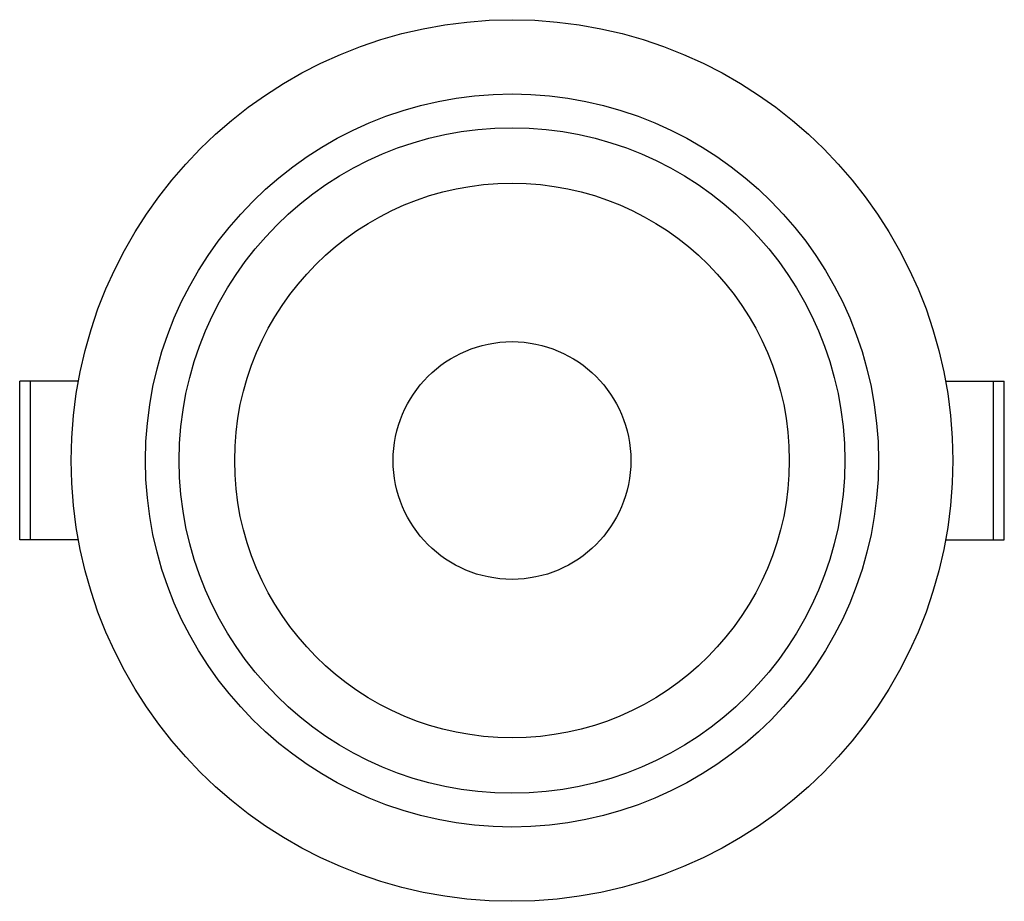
# Paper-space layout '_Izquierda' of a CAD drawing. Header units: millimetres. Extents: x -62 to 62, y -138 to -27.
import ezdxf

# ---------------------------------------------------------------- set-up
doc = ezdxf.new("R2010")
doc.units = ezdxf.units.MM

psp = doc.layouts.new('_Izquierda')

# ---------------------------------------------------------------- linework, layer by layer
at = {"color": 7, "linetype": 'Continuous', "lineweight": 25}
for p, q in [((-54.73, -72.46), (-62.13, -72.46)), ((-62.13, -92.46), (-62.13, -72.46)), ((-60.79, -92.46), (-60.79, -72.46)), ((54.73, -72.46), (62.13, -72.46)), ((60.79, -92.46), (60.79, -72.46)), ((62.13, -92.46), (62.13, -72.46)), ((-54.73, -92.46), (-62.13, -92.46)), ((54.73, -92.46), (62.13, -92.46))]:
    psp.add_line(p, q, dxfattribs=at)
for radius in [55.63, 46.26, 42, 35, 15]:
    psp.add_circle((0, -82.46), radius, dxfattribs=at)

doc.saveas('drawing.dxf')
